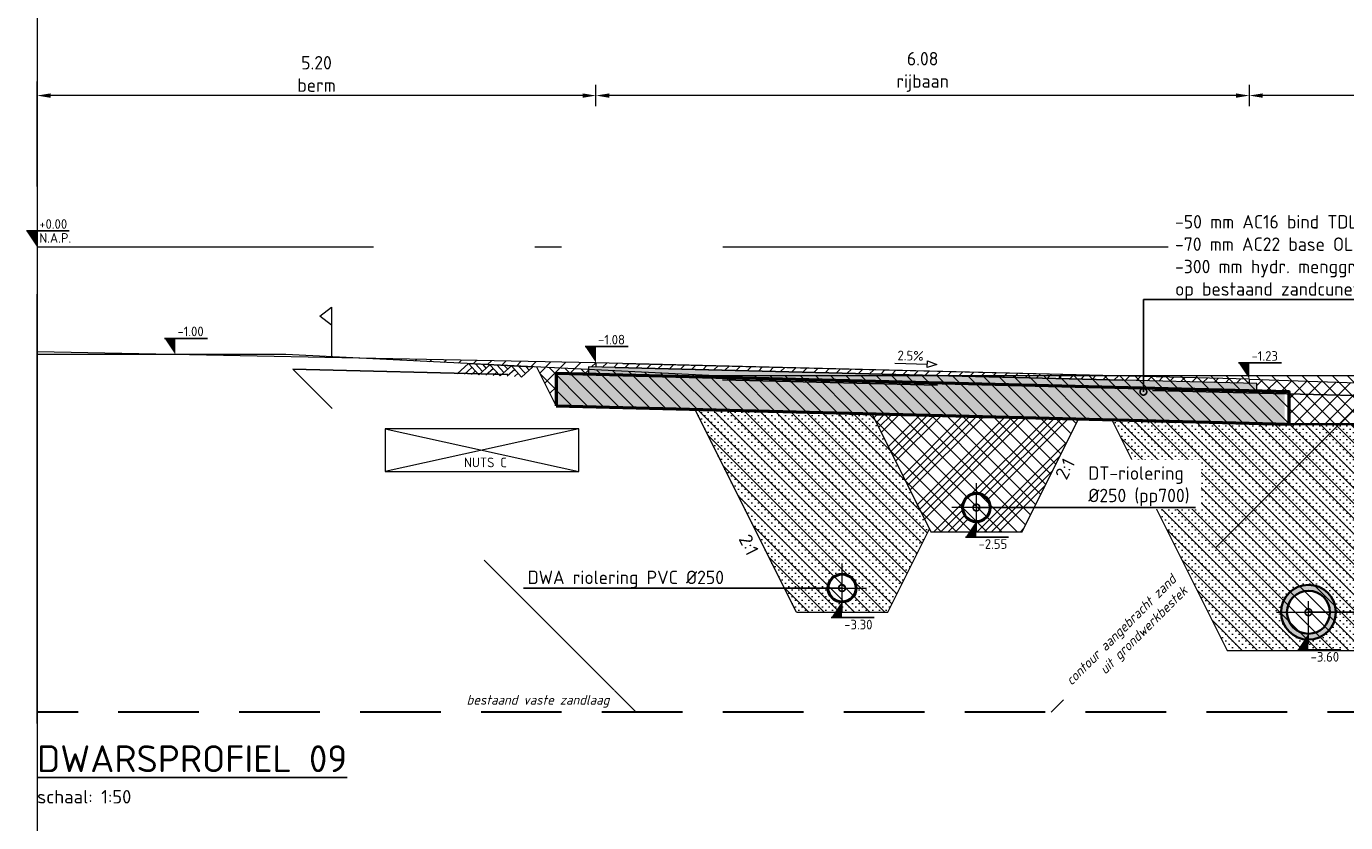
# Model space of a CAD drawing. Header units: metres. Extents: x 240213 to 242719, y 583416 to 583956.
# Tile 13 of 29: x 242676 to 242689, y 583514 to 583521. Entities that reach past the tile are written whole.
import ezdxf
from ezdxf import colors
from ezdxf.entities.mleader import LeaderData, LeaderLine
from ezdxf.enums import TextEntityAlignment as Align
from ezdxf.math import Vec2, Vec3

# ---------------------------------------------------------------- set-up
doc = ezdxf.new("R2010")
doc.units = ezdxf.units.M
for name, pattern in [('AL-NAP_LIJN', [15.25, 12, -1.5, 0.25, -1.5]), ('HIDDEN', [0.375, 0.25, -0.125]), ('XX-AFBREEK', [7, 4, -1, 1, -1]), ('XX-HART', [13, 4, -2, 1, -2, 4]), ('XX-HIDDEN', [4, 2, -2])]:
    doc.linetypes.add(name, pattern=pattern)
for name, color, linetype, lineweight in [('B-WE-GW-MAAIVELD-SD', 251, 'Continuous', 13), ('N-WE-FC-PAAL-GD', 90, 'Continuous', 35), ('N-WE-GW-BERM-GD', 90, 'Continuous', 20), ('N-WE-GW-DRAINZAND-AD', 1, 'Continuous', 18), ('N-WE-GW-GROND_AANVULLEN-AD', 1, 'Continuous', 9), ('N-WE-GW-GROND_ONTGRAVEN-AD', 252, 'Continuous', 9), ('N-WE-GW-GROND_ZAND-GD', 50, 'Continuous', 20), ('N-WE-GW-GROND_ZAND_CUNETZAND-AD', 50, 'Continuous', 9), ('N-WE-KG-GRENS_PERCEEL-SD', 150, 'Continuous', 20), ('N-WE-RI-ITR_TRANSPORTLEIDING_BETON_400-SD', 120, 'Continuous', 25), ('N-WE-VH-NUTS-G', 7, 'nutstrace', 0), ('N-WE-VH-VERHARDING_ASFALT-GD', 210, 'Continuous', 20), ('N-WE-VH-VERHARDING_ASFALT_DEKLAAG-AD', 7, 'Continuous', 9), ('N-WE-VH-VERHARDING_ASFALT_TUSSENLAAG-AD', 140, 'Continuous', 9), ('N-WE-VH-VERHARDING_FUNDERING-GD', 252, 'Continuous', 50), ('N-WE-VH-VERHARDING_HYDR-MENGGRANULAAT-AD', 7, 'Continuous', 9), ('P- Zanddiepte', 52, 'HIDDEN', 30), ('WG-bs-dp-profiellijn', 251, 'Continuous', 0), ('X-XX-AL-AFBREEKLIJN-G', 7, 'XX-AFBREEK', 18), ('X-XX-AL-HELLING-SD', 7, 'Continuous', 15), ('X-XX-AL-M', 7, 'Continuous', 18), ('X-XX-AL-NAP-G', 7, 'AL-NAP_LIJN', 18), ('X-XX-AL-PEILMAAT-SD @ 0.05', 7, 'Continuous', 25), ('X-XX-AL-T18', 10, 'Continuous', 18), ('X-XX-AL-T25', 7, 'Continuous', 25), ('X-XX-AL-TITEL-SD', 4, 'Continuous', 25), ('X-XX-AL-VERWIJZING-T25', 7, 'Continuous', 25)]:
    doc.layers.add(name, color=color, linetype=linetype, lineweight=lineweight)
doc.layers.add('Hulp', color=6, linetype='Continuous', lineweight=0, plot=False)
for name, color, linetype, lineweight, true_color in [('N-WE-GW-BODEM_ZAND-GD', 7, 'XX-HIDDEN', 25, 0xa3a300), ('N-WE-RI-HWA_TRANSPORTLEIDING_PVC-SD', 150, 'Continuous', 30, 0x007fff), ('N-WE-RI-VWA_TRANSPORTLEIDING_PVC-SD', 20, 'Continuous', 30, 0xff3f00)]:
    doc.layers.add(name, color=color, linetype=linetype, lineweight=lineweight, true_color=true_color)
doc.styles.add('NLCS', font='isocpeur.ttf')
doc.styles.add('NLCS-ISO', font='NLCS-ISO.ttf')
doc.styles.add('NLCS-ISO-ANNOTATIEF-T25', font='NLCS-ISO.ttf', dxfattribs={"height": 2.5})
doc.styles.add('NLCS-ISO-M200-T18_CURSIEF', font='NLCS-ISO.ttf', dxfattribs={"oblique": 15, "height": 0.36})
doc.styles.add('NLCS-ISO-M50-T25', font='NLCS-ISO.ttf', dxfattribs={"height": 0.125})
doc.linetypes.add('nutstrace', pattern='A,2.5,-2.5,["NUTS",Standard,S=1,R=0,X=-1.25,Y=-0.5],-3.75', length=8.75)
doc.dimstyles.new('NLCS-M50-T25-PIJL_L2_H1', dxfattribs={"dimscale": 0.05, "dimtxt": 0.125, "dimasz": 2.5, "dimexe": 2, "dimexo": 2, "dimgap": 0.7, "dimtad": 1, "dimzin": 0, "dimdsep": 46, "dimtxsty": 'NLCS-ISO-M50-T25', "dimcen": 2.5, "dimdle": 2, "dimclrd": 256, "dimclre": 256, "dimclrt": 7, "dimadec": 1, "dimazin": 0, "dimtfac": 1, "dimtmove": 0, "dimatfit": 3, "dimfxl": 2, "dimfxlon": 1, "dimtfillclr": 256, "dimtolj": 1, "dimtzin": 0, "dimlwd": -1, "dimlwe": -1, "dimarcsym": 0})
pattern_1 = [(45, (-3.54915, 16.84676), (-0.070710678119, 0.070710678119), [])]

# ---------------------------------------------------------------- blocks, each defined once
blk = doc.blocks.new('_DotSmall')
at = {"color": 0, "linetype": 'ByBlock', "const_width": 0.5}
blk.add_lwpolyline([(-0.0625, 0, 1), (0.0625, 0, 1)], format="xyb", close=True, dxfattribs=at)
blk = doc.blocks.new('*U88')
h = blk.add_hatch(color=256)
h.dxf.hatch_style = 1
edge = h.paths.add_edge_path()
edge.add_arc((0, 0.125), 0.135, 0, 360)
edge = h.paths.add_edge_path(flags=17)
edge.add_arc((0, 0.125), 0.125, 0, 360)
at = {"color": 1, "linetype": 'XX-HART', "lineweight": 13, "ltscale": 0.2}
for p, q in [((0, -0.1025), (0, 0.3525)), ((-0.2275, 0.125), (0.2275, 0.125))]:
    blk.add_line(p, q, dxfattribs=at)
for radius in [0.135, 0.125]:
    blk.add_circle((0, 0.125), radius)
blk = doc.blocks.new('*U97')
blk.add_lwpolyline([(0.08, 1.28), (6.15, 1.28)])
blk.add_lwpolyline([(7.89, 1.28), (6.15, 0.65), (6.15, 1.91)], close=True)
at = {"style": 'NLCS-ISO'}
blk.add_attdef('AFSCHOT', text='', height=1.8, dxfattribs=at).set_placement((2.98, 1.87), align=Align.CENTER)
blk = doc.blocks.new('*D157')
at = {"layer": 'Defpoints', "color": 0, "transparency": 16777216}
for p in [(242681.764, 583520.639), (242681.764, 583518.151), (242687.844, 583517.999)]:
    blk.add_point(p, dxfattribs=at)
at = {"layer": 'X-XX-AL-M', "transparency": 16777216}
for p, q in [((242681.764, 583520.539), (242681.764, 583520.739)), ((242687.844, 583520.539), (242687.844, 583520.739)), ((242687.719, 583520.639), (242681.889, 583520.639))]:
    blk.add_line(p, q, dxfattribs=at)
for points in [[(242681.889, 583520.659), (242681.889, 583520.618), (242681.764, 583520.639)], [(242687.719, 583520.659), (242687.719, 583520.618), (242687.844, 583520.639)]]:
    blk.add_solid(points, dxfattribs=at)
at = {"layer": 'X-XX-AL-M', "color": 7, "transparency": 16777216, "insert": (242684.804, 583520.859), "char_height": 0.125, "attachment_point": 5, "style": 'NLCS-ISO-M50-T25'}
blk.add_mtext('\\A1;6.08\\Prijbaan', dxfattribs=at)
blk = doc.blocks.new('*D158')
at = {"layer": 'Defpoints', "color": 0, "transparency": 16777216}
for p in [(242676.564, 583520.639), (242681.764, 583518.151), (242676.564, 583517.911)]:
    blk.add_point(p, dxfattribs=at)
at = {"layer": 'X-XX-AL-M', "transparency": 16777216}
for p, q in [((242676.564, 583520.539), (242676.564, 583520.739)), ((242681.764, 583520.539), (242681.764, 583520.739)), ((242681.639, 583520.639), (242676.689, 583520.639))]:
    blk.add_line(p, q, dxfattribs=at)
for points in [[(242676.689, 583520.659), (242676.689, 583520.618), (242676.564, 583520.639)], [(242681.639, 583520.659), (242681.639, 583520.618), (242681.764, 583520.639)]]:
    blk.add_solid(points, dxfattribs=at)
at = {"layer": 'X-XX-AL-M', "color": 7, "transparency": 16777216, "insert": (242679.164, 583520.84), "char_height": 0.125, "attachment_point": 5, "style": 'NLCS-ISO-M50-T25'}
blk.add_mtext('\\A1;5.20\\Pberm', dxfattribs=at)
blk = doc.blocks.new('*D159')
at = {"layer": 'Defpoints', "color": 0, "transparency": 16777216}
for p in [(242687.844, 583520.639), (242694.315, 583518.095), (242687.844, 583517.999)]:
    blk.add_point(p, dxfattribs=at)
at = {"layer": 'X-XX-AL-M', "transparency": 16777216}
for p, q in [((242687.844, 583520.539), (242687.844, 583520.739)), ((242694.315, 583520.539), (242694.315, 583520.739)), ((242694.19, 583520.639), (242687.969, 583520.639))]:
    blk.add_line(p, q, dxfattribs=at)
for points in [[(242687.969, 583520.659), (242687.969, 583520.618), (242687.844, 583520.639)], [(242694.19, 583520.659), (242694.19, 583520.618), (242694.315, 583520.639)]]:
    blk.add_solid(points, dxfattribs=at)
at = {"layer": 'X-XX-AL-M', "color": 7, "transparency": 16777216, "insert": (242691.08, 583520.84), "char_height": 0.125, "attachment_point": 5, "style": 'NLCS-ISO-M50-T25'}
blk.add_mtext('\\A1;6.47\\Pberm', dxfattribs=at)
blk = doc.blocks.new('SGW-MAAIVELD-D')
for p, q in [((-6, 0), (-8, -2)), ((-6, 0), (6, 0)), ((-6, 0), (-4, -2)), ((-3.33, -1.33), (-4.67, 0)), ((-2.67, -0.67), (-3.33, 0)), ((-5.33, -0.67), (-6.67, -2)), ((-4.67, -1.33), (-5.33, -2)), ((-2, 0), (-4, -2)), ((-1.33, -0.67), (-2.67, -2)), ((-2, 0), (0, -2)), ((-0.67, -1.33), (-1.33, -2)), ((0.67, -1.33), (-0.67, 0)), ((2, 0), (0, -2)), ((1.33, -0.67), (0.67, 0)), ((2.67, -0.67), (1.33, -2)), ((2, 0), (4, -2)), ((3.33, -1.33), (2.67, -2)), ((4.67, -1.33), (3.33, 0)), ((6, 0), (4, -2)), ((5.33, -0.67), (4.67, 0))]:
    blk.add_line(p, q)
blk = doc.blocks.new('SAL-PEILMAAT_INFRACAD_R01-SOD')
blk.add_line((-2, 3), (6, 3))
blk.add_solid([(-2, 3), (0, 3), (0, 0)])
at = {"style": 'NLCS-ISO'}
for tag, p in [('...', (0.4, 3.4)), ('REF', (0.4, 0.8))]:
    blk.add_attdef(tag, p, '', height=1.8, dxfattribs=at)
blk = doc.blocks.new('*U90')
at = {"flags": 128}
blk.add_lwpolyline([(0, 0.295), (0.108, 0.377), (0, 0.46), (0, 0)], dxfattribs=at)
blk = doc.blocks.new('SAL-PEILMAAT_INFRACAD_H01-SOD')
blk.add_line((-2, 3), (6, 3))
blk.add_solid([(-2, 3), (0, 3), (0, 0)])
at = {"style": 'NLCS-ISO'}
blk.add_attdef('...', (0.4, 3.4), '', height=1.8, dxfattribs=at)
blk = doc.blocks.new('SRI-BUIS_BETON_400-D')
h = blk.add_hatch(color=253)
h.dxf.hatch_style = 1
edge = h.paths.add_edge_path()
edge.add_arc((0, 0), 0.255, 0, 360)
edge = h.paths.add_edge_path(flags=17)
edge.add_arc((0, 0), 0.2, 0, 360)
at = {"color": 1, "linetype": 'XX-HART', "lineweight": 13, "ltscale": 0.1}
for p, q in [((0, -0.298), (0, 0.298)), ((-0.298, 0), (0.298, 0))]:
    blk.add_line(p, q, dxfattribs=at)
at = {"lineweight": 35}
for radius in [0.255, 0.2]:
    blk.add_circle((0, 0), radius, dxfattribs=at)

msp = doc.modelspace()

# ---------------------------------------------------------------- hatches: boundary and pattern name
at = {"layer": 'N-WE-GW-DRAINZAND-AD'}
h = msp.add_hatch(dxfattribs=at)
h.set_pattern_fill('ACO-BALLAST_01', color=256, scale=0.05, pattern_type=2)
h.set_pattern_definition([(45, (244030.55536, 578689.01902), (-0.202055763, 0.202055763), []), (45, (244030.6227, 578689.01902), (-0.202055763, 0.202055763), []), (45, (244030.69006, 578689.01902), (-0.202055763, 0.202055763), []), (45, (244030.7574, 578689.01902), (-0.202055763, 0.202055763), [])])
edge = h.paths.add_edge_path(flags=16)
edge.add_arc((242685.304, 583516.803), 0.125, 180, 540, ccw=False)
h.paths.add_polyline_path([(242686.255, 583517.629), (242684.33, 583517.677), (242684.879, 583516.578), (242685.729, 583516.578)])
at = {"layer": 'N-WE-GW-GROND_AANVULLEN-AD'}
h = msp.add_hatch(dxfattribs=at)
h.set_pattern_fill('AGW-WERK_AANVULLEN', color=256, scale=0.02, pattern_type=2)
h.set_pattern_definition(pattern_1)
h.paths.add_polyline_path([(242681.394, 583518.051), (242681.394, 583517.751), (242681.214, 583518.111), (242679.538, 583518.195), (242681.764, 583518.151), (242681.764, 583518.111), (242681.694, 583518.113), (242681.694, 583518.043)])
h = msp.add_hatch(dxfattribs=at)
h.set_pattern_fill('AGW-WERK_AANVULLEN', color=256, scale=0.02, pattern_type=2)
h.set_pattern_definition(pattern_1)
h.paths.add_polyline_path([(242687.914, 583517.957), (242687.844, 583517.959), (242687.844, 583517.999), (242688.844, 583517.964), (242690.39, 583517.953), (242690.203, 583517.58), (242688.214, 583517.58), (242688.214, 583517.88), (242687.914, 583517.887)])
at = {"layer": 'N-WE-GW-GROND_ONTGRAVEN-AD'}
h = msp.add_hatch(dxfattribs=at)
h.set_pattern_fill('AGW-WERK_ONTGRAVEN', color=256, scale=0.02, pattern_type=2)
h.set_pattern_definition([(135, (0, 1.30303), (-0.070710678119, -0.070710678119), [])])
h.paths.add_polyline_path([(242684.33, 583517.677), (242682.684, 583517.718), (242683.629, 583515.828), (242684.479, 583515.828), (242684.867, 583516.603)], flags=17)
h.paths.add_polyline_path([(242686.255, 583517.629), (242684.33, 583517.677), (242684.867, 583516.603), (242684.879, 583516.578), (242685.729, 583516.578)], flags=17)
h.paths.add_polyline_path([(242681.214, 583518.111), (242681.394, 583517.751), (242686.565, 583517.621), (242687.639, 583515.473), (242689.149, 583515.473), (242690.388, 583517.951), (242692.909, 583517.93), (242694.315, 583518.028), (242682.878, 583518.028)])
at = {"layer": 'N-WE-GW-GROND_ZAND_CUNETZAND-AD'}
h = msp.add_hatch(dxfattribs=at)
h.set_pattern_fill('AGW-GROND_ZAND_CUNETZAND', color=256, scale=0.05, pattern_type=2)
h.set_pattern_definition([(0, (244025.589395, 578688.410437), (0.03125, 0.03125), [0, -0.0625])])
edge = h.paths.add_edge_path(flags=16)
edge.add_arc((242684.054, 583516.053), 0.125, 0, 360)
h.paths.add_polyline_path([(242684.867, 583516.603), (242684.326, 583517.677), (242682.684, 583517.718), (242683.629, 583515.828), (242684.479, 583515.828)])
h = msp.add_hatch(dxfattribs=at)
h.set_pattern_fill('AGW-GROND_ZAND_CUNETZAND', color=256, scale=0.05, pattern_type=2)
h.set_pattern_definition([(0, (0, 0), (0.03125, 0.03125), [0, -0.0625])])
h.paths.add_polyline_path([(242690.203, 583517.58), (242688.214, 583517.58), (242686.565, 583517.621), (242687.639, 583515.473), (242689.149, 583515.473)])
edge = h.paths.add_edge_path(flags=16)
edge.add_arc((242688.394, 583515.828), 0.255, 0, 360)
at = {"layer": 'N-WE-VH-VERHARDING_ASFALT_DEKLAAG-AD'}
h = msp.add_hatch(dxfattribs=at)
h.set_pattern_fill('AVH-ASFALT_B', color=256, scale=0.05, pattern_type=2)
h.set_pattern_definition([(45, (-3.549154, 16.84676), (-0.053033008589, 0.053033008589), [])])
h.paths.add_polyline_path([(242681.764, 583518.111), (242681.764, 583518.151), (242687.844, 583517.999), (242687.844, 583517.959), (242686.914, 583517.983)])
at = {"layer": 'N-WE-VH-VERHARDING_ASFALT_TUSSENLAAG-AD'}
h = msp.add_hatch(dxfattribs=at)
h.set_pattern_fill('AVH-ASFALT_4', color=256, scale=0.05, pattern_type=2)
h.set_pattern_definition([(60, (-3.54915, 16.84676), (-0.086602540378, 0.05), [0.05, -0.025, 0.01, -0.025]), (60, (-3.49142, 16.84676), (-0.086602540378, 0.05), []), (120, (-3.54915, 16.84676), (-0.086602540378, -0.05), []), (120, (-3.60689, 16.84676), (-0.086602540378, -0.05), [0.05, -0.025, 0.01, -0.025])])
h.paths.add_polyline_path([(242681.694, 583518.043), (242681.694, 583518.113), (242686.914, 583517.983), (242687.914, 583517.957), (242687.914, 583517.887), (242687.214, 583517.905)])
at = {"layer": 'N-WE-VH-VERHARDING_HYDR-MENGGRANULAAT-AD'}
h = msp.add_hatch(dxfattribs=at)
h.set_pattern_fill('AVH-FUNDERING_GRANULAAT_MENG_02', color=256, scale=0.05, pattern_type=2)
h.set_pattern_definition([(50, (-1990.4964, 1396.4597), (0.21517849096, -0.018825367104), [0.0225, -0.2475]), (355, (-1990.4964, 1396.4597), (-0.04162544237, 0.22565759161), [0.018, -0.198]), (100.451, (-1990.47847, 1396.45813), (0.173554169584, 0.20683102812), [0.0191221, -0.210343]), (46.1842, (-1990.4964, 1396.5197), (0.32017228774, -0.04965535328), [0.03375, -0.37125]), (96.6356, (-1990.46972, 1396.51556), (0.280399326, 0.29223499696), [0.0286831, -0.315514]), (351.184, (-1990.4964, 1396.5197), (0.280399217, 0.29223508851), [0.027, -0.297]), (21, (-1990.4664, 1396.5047), (0.17907262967, -0.12078563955), [0.0225, -0.2475]), (326, (-1990.4664, 1396.5047), (0.07299453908, 0.2175449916), [0.018, -0.198]), (71.4514, (-1990.45148, 1396.49463), (0.25206689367, 0.096759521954), [0.0191221, -0.210343]), (37.5, (-1990.4964, 1396.459694), (0.003647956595, 0.099868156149), [0, -0.1956, 0, -0.201, 0, -0.19875]), (7.5, (-1990.4964, 1396.45969), (0.078920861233, 0.118323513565), [0, -0.1146, 0, -0.1911, 0, -0.07575]), (327.5, (-1990.5633, 1396.459694), (0.159985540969, -0.007019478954), [0, -0.075, 0, -0.234, 0, -0.3105]), (317.5, (-1990.5933, 1396.4597), (0.174955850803, 0.0300314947), [0, -0.0975, 0, -0.1554, 0, -0.2205]), (45, (-1990.4964, 1396.4597), (-0.22097086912, 0.22097086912), [])])
h.paths.add_polyline_path([(242688.174, 583517.881), (242686.664, 583517.919), (242681.394, 583518.051), (242681.394, 583517.751), (242688.174, 583517.581)])

# ---------------------------------------------------------------- linework, layer by layer
at = {"layer": 'Hulp', "flags": 128}
msp.add_lwpolyline([(242676.564, 583599.502), (242676.564, 583416.099)], dxfattribs=at)
msp.add_lwpolyline([(242676.564, 583599.502), (242676.564, 583416.099)], dxfattribs=at)
at = {"layer": 'N-WE-GW-BERM-GD'}
msp.add_line((242681.394, 583517.751), (242681.214, 583518.111), dxfattribs=at)
for points in [[(242681.764, 583518.151), (242676.564, 583518.253)], [(242687.844, 583517.999), (242688.844, 583517.964)]]:
    msp.add_lwpolyline(points, dxfattribs=at)
at = {"layer": 'N-WE-GW-BODEM_ZAND-GD'}
msp.add_lwpolyline([(242682.138, 583514.898), (242678.944, 583518.092), (242688.944, 583517.842), (242686.001, 583514.898)], dxfattribs=at)
at = {"layer": 'N-WE-GW-GROND_ZAND-GD'}
for points in [[(242683.629, 583515.828), (242682.684, 583517.718)], [(242684.479, 583515.828), (242684.867, 583516.603)], [(242683.629, 583515.828), (242684.479, 583515.828)]]:
    msp.add_lwpolyline(points, dxfattribs=at)
msp.add_lwpolyline([(242684.879, 583516.578), (242685.729, 583516.578), (242686.255, 583517.629), (242684.33, 583517.677)], close=True, dxfattribs=at)
at = {"layer": 'N-WE-VH-NUTS-G'}
for p, q in [((242679.804, 583517.537), (242681.604, 583517.137)), ((242681.604, 583517.537), (242679.804, 583517.137))]:
    msp.add_line(p, q, dxfattribs=at)
msp.add_lwpolyline([(242681.604, 583517.537), (242679.804, 583517.537), (242679.804, 583517.137), (242681.604, 583517.137)], close=True, dxfattribs=at)
at = {"layer": 'N-WE-VH-VERHARDING_ASFALT-GD'}
for points in [[(242687.914, 583517.887), (242687.914, 583517.957), (242686.914, 583517.983), (242681.694, 583518.113), (242681.694, 583518.043)], [(242681.764, 583518.151), (242681.764, 583518.111)], [(242687.844, 583517.959), (242687.844, 583517.999), (242681.764, 583518.151)], [(242681.944, 583518.107), (242686.664, 583517.989)], [(242682.014, 583518.145), (242686.594, 583518.031)]]:
    msp.add_lwpolyline(points, dxfattribs=at)
at = {"layer": 'N-WE-VH-VERHARDING_FUNDERING-GD'}
msp.add_lwpolyline([(242681.394, 583517.751), (242688.214, 583517.58), (242688.214, 583517.88), (242687.214, 583517.905), (242681.394, 583518.051)], close=True, dxfattribs=at)
at = {"layer": 'P- Zanddiepte', "ltscale": 3}
msp.add_lwpolyline([(242694.945, 583514.898), (242676.564, 583514.898)], dxfattribs=at)
at = {"layer": 'WG-bs-dp-profiellijn'}
msp.add_lwpolyline([(242694.945, 583518.028), (242693.418, 583518.028), (242682.878, 583518.028), (242678.878, 583518.228), (242676.564, 583518.228)], dxfattribs=at)
at = {"layer": 'X-XX-AL-AFBREEKLIJN-G'}
msp.add_lwpolyline([(242676.564, 583514.791), (242676.564, 583520.77)], dxfattribs=at)
at = {"layer": 'X-XX-AL-NAP-G'}
msp.add_lwpolyline([(242694.945, 583519.228), (242676.564, 583519.228)], dxfattribs=at)

# ---------------------------------------------------------------- block references
at = {"layer": 'B-WE-GW-MAAIVELD-SD', "xscale": 0.04999999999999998, "yscale": 0.04999999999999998, "rotation": 357.1375947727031}
msp.add_blockref('SGW-MAAIVELD-D', (242680.878, 583518.128), dxfattribs=at)
at = {"layer": 'N-WE-KG-GRENS_PERCEEL-SD', "xscale": -1}
msp.add_blockref('*U90', (242679.304, 583518.207), dxfattribs=at)
at = {"layer": 'N-WE-RI-HWA_TRANSPORTLEIDING_PVC-SD', "xscale": -1}
msp.add_blockref('*U88', (242685.304, 583516.678), dxfattribs=at)
at = {"layer": 'X-XX-AL-HELLING-SD', "xscale": 0.05000000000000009, "yscale": 0.05000000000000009, "zscale": 0.05000000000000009, "rotation": 358.5679038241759}
msp.add_blockref('*U97', (242684.539, 583518.082), dxfattribs=at).add_auto_attribs({'AFSCHOT': '2.5%'})
at = {"layer": 'X-XX-AL-PEILMAAT-SD @ 0.05', "linetype": 'Continuous', "xscale": 0.05, "yscale": 0.05, "zscale": 0.05}
for name, p, values in [('SAL-PEILMAAT_INFRACAD_R01-SOD', (242676.564, 583519.228), {'...': '+0.00', 'REF': 'N.A.P.'}), ('SAL-PEILMAAT_INFRACAD_H01-SOD', (242677.85, 583518.228), {'...': '-1.00'}), ('SAL-PEILMAAT_INFRACAD_H01-SOD', (242681.764, 583518.151), {'...': '-1.08'})]:
    msp.add_blockref(name, p, dxfattribs=at).add_auto_attribs(values)
at = {"layer": 'X-XX-AL-PEILMAAT-SD @ 0.05'}
ref = msp.add_blockref('SAL-PEILMAAT_INFRACAD_H01-SOD', (242688.394, 583515.628), dxfattribs=dict(at, xscale=-0.05, yscale=0.05, zscale=0.05, rotation=180))
ref.add_attrib('...', '-3.60', (242688.414, 583515.368), dxfattribs={"layer": '0', "height": 0.09, "style": 'NLCS-ISO'})

# ---------------------------------------------------------------- texts
at = {"layer": 'X-XX-AL-T25', "linetype": 'Continuous', "style": 'NLCS'}
for rotation, p in [(63.4349, (242686.218, 583517.119)), (296.5651, (242683.097, 583516.411))]:
    msp.add_text('2:1', height=0.125, rotation=rotation, dxfattribs=at).set_placement(p, align=Align.BOTTOM_CENTER)
at = {"layer": 'X-XX-AL-TITEL-SD', "insert": (242676.564, 583514.589), "char_height": 0.25, "attachment_point": 1, "style": 'NLCS'}
msp.add_mtext_dynamic_manual_height_columns('{\\LDWARSPROFIEL 09\\P\\H0.5x;\\lschaal: 1:50}', width=8.84101, gutter_width=12.5, heights=[0], dxfattribs=at)
at = {"layer": 'X-XX-AL-VERWIJZING-T25', "insert": (242680.536, 583517.268), "char_height": 0.09, "attachment_point": 1, "style": 'NLCS-ISO-ANNOTATIEF-T25'}
msp.add_mtext_dynamic_manual_height_columns('NUTS C', width=0.41114, gutter_width=0.625, heights=[0], dxfattribs=at)

# ---------------------------------------------------------------- dimensions: what is measured, and where the dimension line sits
at = {"layer": 'X-XX-AL-M'}
dim = msp.add_linear_dim(base=(242676.564, 583520.639), p1=(242681.764, 583518.151), p2=(242676.564, 583517.911), angle=180, text='<>\\Pberm', dimstyle='NLCS-M50-T25-PIJL_L2_H1', dxfattribs=at)
dim.commit()
dim.dimension.update_dxf_attribs({"geometry": '*D158', "text_midpoint": (242679.164, 583520.84)})

# ---------------------------------------------------------------- next in the draw order: texts
at = {"layer": 'X-XX-AL-T18', "insert": (242680.56, 583514.94), "char_height": 0.09, "attachment_point": 7, "style": 'NLCS-ISO-M200-T18_CURSIEF', "bg_fill": 2}
msp.add_mtext('bestaand vaste zandlaag', dxfattribs=at)

# ---------------------------------------------------------------- next in the draw order: leaders
at = {"layer": 'X-XX-AL-T25'}
ml = msp.add_multileader_mtext('Standard', dxfattribs=at)
ml.set_content('-50 mm AC16 bind TDL-B\\P-70 mm AC22 base OL-B\\P-300 mm hydr. menggranulaat 0/45\\Pop bestaand zandcunet', color=256, style='NLCS-ISO-M50-T25')
ml.set_leader_properties(color=256, lineweight=-1)
ml.set_arrow_properties(name='DOTSMALL')
ml.build(insert=Vec2(0, 0))
ml.multileader.update_dxf_attribs({"text_left_attachment_type": 5, "text_right_attachment_type": 5, "dogleg_length": 0.248, "arrow_head_size": 0.125})
ctx = ml.context
ctx.base_point, ctx.char_height, ctx.arrow_head_size, ctx.landing_gap_size, ctx.plane_origin = Vec3(242687.108, 583518.739), 0.125, 0.125, 0.045, Vec3(242687.858, 583518.308)
ctx.left_attachment, ctx.right_attachment = 5, 5
notes = []
notes.append((ctx, [(0, (1, 1, 0), (242686.86, 583518.739), (1, 0), 0.248, [(0, [(242686.858, 583517.881)], 0, [])])]))
ctx.mtext.insert, ctx.mtext.flow_direction = Vec3(242687.153, 583519.526), 5
ctx.mtext.has_bg_fill, ctx.mtext.bg_color, ctx.mtext.bg_scale_factor, ctx.mtext.bg_transparency, ctx.mtext.use_window_bg_color = 1, -1027028792, 1.5, 0, 1
ml = msp.add_multileader_mtext('Standard', dxfattribs=at)
ml.set_content('DWA riolering PVC Ø250', color=256, style='NLCS-ISO-M50-T25')
ml.set_leader_properties(color=256, lineweight=-1)
ml.set_arrow_properties(name='DOTSMALL')
ml.build(insert=Vec2(0, 0))
ml.multileader.update_dxf_attribs({"text_left_attachment_type": 5, "text_right_attachment_type": 5, "dogleg_length": 0.248, "arrow_head_size": 0.125})
ctx = ml.context
ctx.base_point, ctx.char_height, ctx.arrow_head_size, ctx.landing_gap_size, ctx.plane_origin = Vec3(242681.084, 583516.053), 0.125, 0.125, 0.045, Vec3(242683.414, 583514.935)
ctx.left_attachment, ctx.right_attachment = 5, 5
notes.append((ctx, [(0, (1, 1, 0), (242683.285, 583516.053), (-1, 0), 0.248, [(0, [(242684.054, 583516.053)], 0, [])])]))
ctx.mtext.insert, ctx.mtext.flow_direction = Vec3(242681.129, 583516.215), 5
ctx.mtext.has_bg_fill, ctx.mtext.bg_color, ctx.mtext.bg_scale_factor, ctx.mtext.bg_transparency, ctx.mtext.use_window_bg_color = 1, -1027028792, 1.5, 0, 1
for ctx, leaders in notes:
    for number, flags, end, landing, length, lines in leaders:
        leader = LeaderData()
        leader.index, (leader.has_last_leader_line, leader.has_dogleg_vector, leader.attachment_direction) = number, flags
        leader.last_leader_point, leader.dogleg_vector, leader.dogleg_length = Vec3(end), Vec3(landing), length
        for number, points, colour, breaks in lines:
            line = LeaderLine()
            line.index, line.vertices, line.color, line.breaks = number, Vec3.list(points), colors.encode_raw_color(colour), breaks
            leader.lines.append(line)
        ctx.leaders.append(leader)

# ---------------------------------------------------------------- next in the draw order: linework, layer by layer
at = {"layer": 'N-WE-FC-PAAL-GD'}
msp.add_line((242688.214, 583517.58), (242690.203, 583517.58), dxfattribs=at)
at = {"layer": 'N-WE-RI-ITR_TRANSPORTLEIDING_BETON_400-SD'}
msp.add_circle((242688.394, 583515.828), 0.255, dxfattribs=at)
at = {"layer": 'N-WE-RI-VWA_TRANSPORTLEIDING_PVC-SD'}
msp.add_circle((242684.054, 583516.053), 0.135, dxfattribs=at)

# ---------------------------------------------------------------- next in the draw order: block references
at = {"layer": 'N-WE-RI-ITR_TRANSPORTLEIDING_BETON_400-SD'}
msp.add_blockref('SRI-BUIS_BETON_400-D', (242688.394, 583515.828), dxfattribs=at)
at = {"layer": 'N-WE-RI-VWA_TRANSPORTLEIDING_PVC-SD'}
msp.add_blockref('*U88', (242684.054, 583515.928), dxfattribs=at)
at = {"layer": 'X-XX-AL-PEILMAAT-SD @ 0.05', "linetype": 'Continuous', "xscale": 0.05, "yscale": 0.05, "zscale": 0.05}
msp.add_blockref('SAL-PEILMAAT_INFRACAD_H01-SOD', (242687.844, 583517.999), dxfattribs=at).add_auto_attribs({'...': '-1.23'})
at = {"layer": 'X-XX-AL-PEILMAAT-SD @ 0.05'}
ref = msp.add_blockref('SAL-PEILMAAT_INFRACAD_H01-SOD', (242684.054, 583515.928), dxfattribs=dict(at, xscale=-0.05, yscale=0.05, zscale=0.05, rotation=180))
ref.add_attrib('...', '-3.30', (242684.074, 583515.668), dxfattribs={"layer": '0', "height": 0.09, "style": 'NLCS-ISO'})

# ---------------------------------------------------------------- next in the draw order: texts
at = {"layer": 'X-XX-AL-T18', "insert": (242687.296, 583515.998), "char_height": 0.09, "attachment_point": 9, "rotation": 45, "style": 'NLCS-ISO-M200-T18_CURSIEF', "bg_fill": 2}
msp.add_mtext('contour aangebracht zand\\Puit grondwerkbestek', dxfattribs=at)

# ---------------------------------------------------------------- next in the draw order: dimensions: what is measured, and where the dimension line sits
at = {"layer": 'X-XX-AL-M'}
for base, p1, p2, text, picture, middle in [((242681.764, 583520.639), (242687.844, 583517.999), (242681.764, 583518.151), '<>\\Prijbaan', '*D157', (242684.804, 583520.859)), ((242687.844, 583520.639), (242694.315, 583518.095), (242687.844, 583517.999), '<>\\Pberm', '*D159', (242691.08, 583520.84))]:
    dim = msp.add_linear_dim(base=base, p1=p1, p2=p2, angle=180, text=text, dimstyle='NLCS-M50-T25-PIJL_L2_H1', dxfattribs=at)
    dim.commit()
    dim.dimension.update_dxf_attribs({"geometry": picture, "text_midpoint": middle})

# ---------------------------------------------------------------- next in the draw order: linework, layer by layer
at = {"layer": 'N-WE-GW-GROND_ZAND-GD'}
msp.add_lwpolyline([(242686.565, 583517.621), (242687.639, 583515.473), (242689.149, 583515.473), (242690.39, 583517.953)], dxfattribs=at)

# ---------------------------------------------------------------- next in the draw order: leaders
at = {"layer": 'X-XX-AL-T25'}
ml = msp.add_multileader_mtext('Standard', dxfattribs=at)
ml.set_content('DT-riolering Ø250 (pp700)', color=256, style='NLCS-ISO-M50-T25')
ml.set_leader_properties(color=256, lineweight=-1)
ml.set_arrow_properties(name='DOTSMALL')
ml.build(insert=Vec2(0, 0))
ml.multileader.update_dxf_attribs({"text_left_attachment_type": 5, "text_right_attachment_type": 5, "dogleg_length": 2.502, "arrow_head_size": 0.125})
ctx = ml.context
ctx.base_point, ctx.char_height, ctx.arrow_head_size, ctx.landing_gap_size, ctx.plane_origin = Vec3(242686.3, 583516.803), 0.125, 0.125, 0.045, Vec3(242686.503, 583517.208)
ctx.left_attachment, ctx.right_attachment = 5, 5
notes = []
notes.append((ctx, [(0, (1, 1, 0), (242686.052, 583516.803), (1, 0), 0.248, [(0, [(242685.304, 583516.803)], 0, [])])]))
ctx.mtext.insert, ctx.mtext.rotation, ctx.mtext.width, ctx.mtext.defined_height, ctx.mtext.flow_direction = Vec3(242686.345, 583517.186), 6.283185, 0.98644, 0.163, 5
ctx.mtext.has_bg_fill, ctx.mtext.bg_color, ctx.mtext.bg_scale_factor, ctx.mtext.bg_transparency, ctx.mtext.use_window_bg_color = 1, -1027028792, 1.5, 0, 1
ml = msp.add_multileader_mtext('Standard', dxfattribs=at)
ml.set_content('Kwaliteitsduiker Ø400 beton', color=256, style='NLCS-ISO-M50-T25')
ml.set_leader_properties(color=256, lineweight=-1)
ml.set_arrow_properties(name='DOTSMALL')
ml.build(insert=Vec2(0, 0))
ml.multileader.update_dxf_attribs({"text_left_attachment_type": 5, "text_right_attachment_type": 5, "dogleg_length": 2.502, "arrow_head_size": 0.125})
ctx = ml.context
ctx.base_point, ctx.char_height, ctx.arrow_head_size, ctx.landing_gap_size, ctx.plane_origin = Vec3(242689.608, 583515.828), 0.125, 0.125, 0.045, Vec3(242689.593, 583516.233)
ctx.left_attachment, ctx.right_attachment = 5, 5
notes.append((ctx, [(0, (1, 1, 0), (242689.142, 583515.828), (1, 0), 0.466, [(0, [(242688.394, 583515.828)], 0, [])])]))
ctx.mtext.insert, ctx.mtext.rotation, ctx.mtext.width, ctx.mtext.defined_height, ctx.mtext.flow_direction = Vec3(242689.653, 583515.978), 6.283185, 2.55832, 0.163, 5
ctx.mtext.has_bg_fill, ctx.mtext.bg_color, ctx.mtext.bg_scale_factor, ctx.mtext.bg_transparency, ctx.mtext.use_window_bg_color = 1, -1027028792, 1.5, 0, 1
for ctx, leaders in notes:
    for number, flags, end, landing, length, lines in leaders:
        leader = LeaderData()
        leader.index, (leader.has_last_leader_line, leader.has_dogleg_vector, leader.attachment_direction) = number, flags
        leader.last_leader_point, leader.dogleg_vector, leader.dogleg_length = Vec3(end), Vec3(landing), length
        for number, points, colour, breaks in lines:
            line = LeaderLine()
            line.index, line.vertices, line.color, line.breaks = number, Vec3.list(points), colors.encode_raw_color(colour), breaks
            leader.lines.append(line)
        ctx.leaders.append(leader)

# ---------------------------------------------------------------- next in the draw order: block references
at = {"layer": 'X-XX-AL-PEILMAAT-SD @ 0.05'}
ref = msp.add_blockref('SAL-PEILMAAT_INFRACAD_H01-SOD', (242685.304, 583516.678), dxfattribs=dict(at, xscale=-0.05, yscale=0.05, zscale=0.05, rotation=180))
ref.add_attrib('...', '-2.55', (242685.324, 583516.418), dxfattribs={"layer": '0', "height": 0.09, "style": 'NLCS-ISO'})

doc.saveas('drawing.dxf')
